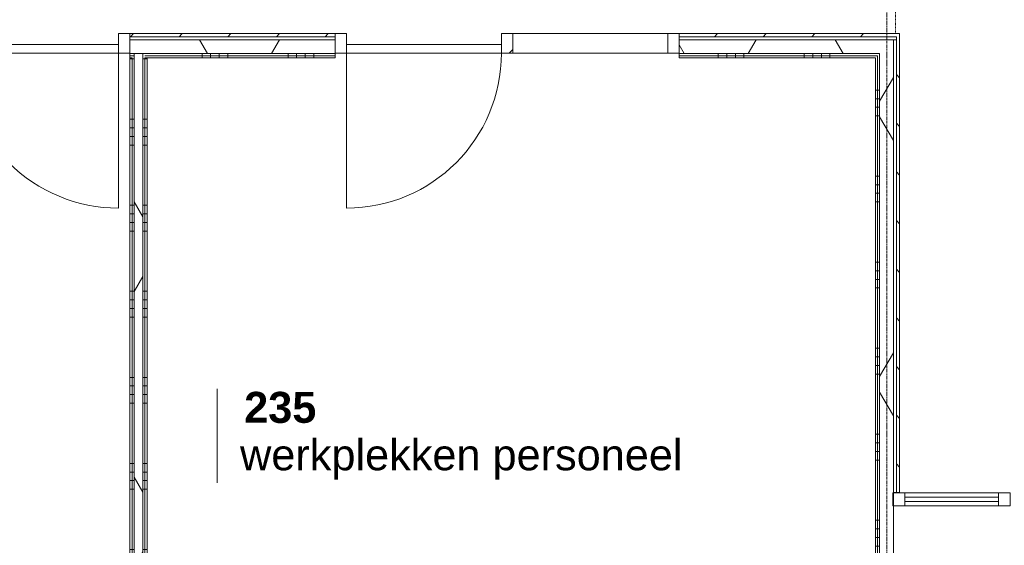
# Model space of a CAD drawing. Header units: millimetres. Extents: x -6115 to 78411, y -6358 to 59618.
# Tile 17 of 99: x 27360 to 33083, y 2265 to 5319. Entities that reach past the tile are written whole.
import ezdxf

# ---------------------------------------------------------------- set-up
doc = ezdxf.new("R2010")
doc.units = ezdxf.units.MM
doc.linetypes.add('Dash', pattern=[6.35, 3.175, -3.175])
doc.linetypes.add('stramien', pattern=[22.225, 12.7, -3.175, 3.175, -3.175])
for name, color, linetype, lineweight in [('00_Algemeen', 7, 'Continuous', 35), ('22_Metselwerk', 7, 'Continuous', 9), ('30_Kozijnen-ramen-deuren', 7, 'Continuous', 9)]:
    doc.layers.add(name, color=color, linetype=linetype, lineweight=lineweight)
doc.styles.add('Arial_1', font='arial.ttf', dxfattribs={"height": 180})
doc.styles.add('Arial_B', font='arialbd.ttf', dxfattribs={"height": 180})
pattern_1 = [(270, (24681.25, 5202.5), (500, 2e-12), []), (270, (24631.25, 5202.5), (500, 2e-12), []), (270, (24581.25, 5202.5), (500, 2e-12), []), (270, (24531.25, 5202.5), (500, 2e-12), [])]
pattern_2 = [(60, (0, 0), (-692.82, 400), []), (120, (0, 0), (-692.82, -400), [])]
pattern_3 = [(180, (28100, 2590.6), (-1e-12, -500), []), (180, (28100, 2640.6), (-1e-12, -500), []), (180, (28100, 2690.6), (-1e-12, -500), []), (180, (28100, 2740.6), (-1e-12, -500), [])]
pattern_4 = [(270, (30069, 5202.5), (500, 2e-12), []), (270, (30019, 5202.5), (500, 2e-12), []), (270, (29969, 5202.5), (500, 2e-12), []), (270, (29919, 5202.5), (500, 2e-12), [])]
pattern_5 = [(180, (32437.95, 2760), (-9e-13, -500), []), (180, (32437.95, 2810), (-9e-13, -500), []), (180, (32437.95, 2860), (-9e-13, -500), []), (180, (32437.95, 2910), (-9e-13, -500), [])]

# ---------------------------------------------------------------- blocks, each defined once
blk = doc.blocks.new('32_AEE_VO_FIX_Binnendeuren - D_1800x2300_Deur_zijlicht rechts 900 lariks HPL grijs-8020324-02 tweede verdieping overzicht')
at = {"layer": '30_Kozijnen-ramen-deuren', "true_color": 0xc0c0c0}
h = blk.add_hatch(dxfattribs=at)
h.set_pattern_fill('FP_136', color=9, style=0, pattern_type=2)
h.set_pattern_definition([(45, (-29709.37, -5150), (-212.132, 212.132), [])])
h.paths.add_polyline_path([(517, -25.5), (517, 88.5), (450, 88.5), (450, -25.5)])
at = {"layer": '30_Kozijnen-ramen-deuren'}
for p, q in [((-517, 88.5), (-450, 88.5)), ((-450, 88.5), (-450, -25.5)), ((450, 88.5), (517, 88.5)), ((450, -25.5), (450, 88.5)), ((517, 88.5), (1417, 88.5)), ((517, 88.5), (517, -25.5)), ((1417, 88.5), (1484, 88.5)), ((1417, -25.5), (1417, 88.5)), ((-450, 24.5), (450, 24.5)), ((-450, -25.5), (-450, 24.5)), ((450, 24.5), (450, -25.5)), ((-450, -25.5), (-517, -25.5)), ((450, -25.5), (-450, -25.5)), ((517, -25.5), (450, -25.5)), ((1417, -25.5), (517, -25.5)), ((1484, -25.5), (1417, -25.5))]:
    blk.add_line(p, q, dxfattribs=at)
blk = doc.blocks.new('32_AEE_VO_FIX_Binnendeuren - D_1800x2300_Deur_zijlicht rechts 900 lariks HPL grijs-V42-02 tweede verdieping overzicht')
at = {"layer": '30_Kozijnen-ramen-deuren', "true_color": 0xc0c0c0}
h = blk.add_hatch(dxfattribs=at)
h.set_pattern_fill('FP_137', color=9, style=0, pattern_type=2)
h.set_pattern_definition([(225, (27483, 5150), (212.132, -212.132), [])])
h.paths.add_polyline_path([(-450, 25.5), (-517, 25.5), (-517, -88.5), (-450, -88.5), (-450, -70.5)])
h.paths.add_polyline_path([(1417, 25.5), (1417, -88.5), (1484, -88.5), (1484, 25.5)])
at = {"layer": '30_Kozijnen-ramen-deuren'}
for p, q in [((-450, 25.5), (-517, 25.5)), ((450, 25.5), (-450, 25.5)), ((-450, 25.5), (-450, -24.5)), ((-450, -88.5), (-450, 25.5)), ((450, -24.5), (450, 25.5)), ((517, 25.5), (450, 25.5)), ((450, 25.5), (450, -88.5)), ((1417, 25.5), (517, 25.5)), ((517, -88.5), (517, 25.5)), ((1417, 25.5), (1417, -88.5)), ((1484, 25.5), (1417, 25.5)), ((-450, -24.5), (450, -24.5)), ((-517, -88.5), (-450, -88.5)), ((450, -88.5), (517, -88.5)), ((517, -88.5), (1417, -88.5)), ((1417, -88.5), (1484, -88.5))]:
    blk.add_line(p, q, dxfattribs=at)
blk = doc.blocks.new('Rectangular Mullion - 21_AEE_aluminium_CS50-8201953-02 tweede verdieping overzicht')
at = {"layer": '30_Kozijnen-ramen-deuren'}
for p, q in [((-68, 38), (0, 38)), ((-68, -38), (-68, 38)), ((0, 38), (0, -38)), ((0, -38), (-68, -38))]:
    blk.add_line(p, q, dxfattribs=at)
blk = doc.blocks.new('System Panel - 31_AEE_glas-8202011-02 tweede verdieping overzicht')
at = {"layer": '30_Kozijnen-ramen-deuren'}
for p, q in [((272.5, 12.5), (-272.5, 12.5)), ((-272.5, 12.5), (-272.5, -12.5)), ((272.5, -12.5), (272.5, 12.5)), ((-272.5, -12.5), (272.5, -12.5))]:
    blk.add_line(p, q, dxfattribs=at)
blk = doc.blocks.new('Rectangular Mullion - 21_AEE_aluminium_CS50-6773745-02 tweede verdieping overzicht')
at = {"layer": '30_Kozijnen-ramen-deuren'}
for p, q in [((32614, 2570.5), (33048.5, 2570.5)), ((32614, 2494.5), (33048.5, 2494.5))]:
    blk.add_line(p, q, dxfattribs=at)
blk = doc.blocks.new('Rectangular Mullion - 21_AEE_aluminium_CS50-8201948-02 tweede verdieping overzicht')
at = {"layer": '30_Kozijnen-ramen-deuren'}
for p, q in [((-34, 38), (34, 38)), ((-34, -38), (-34, 38)), ((34, 38), (34, -38)), ((34, -38), (-34, -38))]:
    blk.add_line(p, q, dxfattribs=at)
blk = doc.blocks.new('Rectangular Mullion - 21_AEE_aluminium_CS50-6773764-02 tweede verdieping overzicht')
at = {"layer": '30_Kozijnen-ramen-deuren'}
for p, q in [((32503.5, 2570.5), (32614, 2570.5)), ((32503.5, 2494.5), (32614, 2494.5))]:
    blk.add_line(p, q, dxfattribs=at)
blk = doc.blocks.new('30_AEE_VO_draairichting - 30_AEE_VO_draairichting-8193140-02 tweede verdieping overzicht')
at = {"layer": '30_Kozijnen-ramen-deuren'}
blk.add_line((-450, 900), (-450, 0), dxfattribs=at)
blk.add_arc((-450, 0), 900, 360, 90, dxfattribs=at)
blk = doc.blocks.new('30_AEE_VO_draairichting - 30_AEE_VO_draairichting-8193168-02 tweede verdieping overzicht')
at = {"layer": '30_Kozijnen-ramen-deuren'}
blk.add_line((-450, -900), (-450, 0), dxfattribs=at)
blk.add_arc((-450, 0), 900, 270, 0, dxfattribs=at)
blk = doc.blocks.new('00_AEE_tag_ruimte_klein - Naam _ nummer-752176-02 tweede verdieping overzicht')
at = {"layer": '00_Algemeen', "lineweight": 9}
for p, q in [((-8.061, 7.172), (-8.061, 4.245)), ((-8.061, 4.468), (-8.061, 1.718))]:
    blk.add_line(p, q, dxfattribs=at)

msp = doc.modelspace()

# ---------------------------------------------------------------- hatches: boundary and pattern name
at = {"layer": '22_Metselwerk', "true_color": 0xc0c0c0}
h = msp.add_hatch(dxfattribs=at)
h.set_pattern_fill('FP_294', color=9, angle=45, style=0, pattern_type=2)
h.set_pattern_definition([(45, (27136.98, 5202.5), (-141.421, 141.421), [])])
h.paths.add_polyline_path([(32456, 5220.5), (32474, 5220.5), (32474, 5238.5), (31193.4, 5238.5), (31193.4, 5220.5), (31461.6, 5220.5)])
h.paths.add_polyline_path([(28000, 5220.5), (29192.4, 5220.5), (29192.4, 5238.5), (28000, 5238.5)])
h.paths.add_polyline_path([(25418.8, 5220.5), (25999, 5220.5), (25999, 5238.5), (24305, 5238.5), (24305, 5220.5)])
h.paths.add_polyline_path([(22304, 5220.5), (22304, 5238.5), (21800, 5238.5), (21800, 5220.5)])
at = {"layer": '22_Metselwerk'}
h = msp.add_hatch(dxfattribs=at)
h.set_pattern_fill('FP_293', color=256, style=0, pattern_type=2)
h.set_pattern_definition([(360, (27136.976, 5202.5), (6e-14, 50), [])])
h.paths.add_polyline_path([(32438, 5202.5), (32456, 5202.5), (32456, 5220.5), (31193.4, 5220.5), (31193.4, 5202.5), (31461.6, 5202.5)])
h.paths.add_polyline_path([(28000, 5202.5), (29192.4, 5202.5), (29192.4, 5220.5), (28000, 5220.5)])
h.paths.add_polyline_path([(25999, 5202.5), (25999, 5220.5), (24305, 5220.5), (24305, 5202.5), (25418.8, 5202.5)])
h.paths.add_polyline_path([(22304, 5202.5), (22304, 5220.5), (21800, 5220.5), (21800, 5202.5)])
at = {"layer": '22_Metselwerk', "true_color": 0xc0c0c0}
h = msp.add_hatch(dxfattribs=at)
h.set_pattern_fill('FP_296', color=9, angle=45, style=0, pattern_type=2)
h.set_pattern_definition([(315, (32437.95, 3886.75), (141.42, 141.42), [])])
h.paths.add_polyline_path([(32456, 2571), (32474, 2571), (32474, 5220.5), (32456, 5220.5), (32456, 4939.6)])
at = {"layer": '22_Metselwerk'}
h = msp.add_hatch(dxfattribs=at)
h.set_pattern_fill('FP_2', color=256, angle=60, style=0, pattern_type=2)
h.set_pattern_definition(pattern_2)
h.paths.add_polyline_path([(28075, 5122.5), (28075, 5202.5), (28000, 5202.5), (28000, 5122.5), (28025, 5122.5)])
h.paths.add_polyline_path([(25999, 5122.5), (25999, 5202.5), (24305, 5202.5), (24305, 5122.5), (25418.8, 5122.5)])
h.paths.add_polyline_path([(22304, 5122.5), (22304, 5202.5), (21637.5, 5202.5), (21637.5, 5122.5), (21662.5, 5122.5)])
h = msp.add_hatch(dxfattribs=at)
h.set_pattern_fill('FP_2', color=256, angle=60, style=0, pattern_type=2)
h.set_pattern_definition(pattern_2)
h.paths.add_polyline_path([(32358, 5122.5), (32438, 5122.5), (32438, 5202.5), (31193.4, 5202.5), (31193.4, 5122.5), (31461.6, 5122.5)])
h.paths.add_polyline_path([(29044.5, 5122.5), (29192.4, 5122.5), (29192.4, 5202.5), (28075, 5202.5), (28075, 5122.5), (28100, 5122.5)])
h = msp.add_hatch(dxfattribs=at)
h.set_pattern_fill('FP_295', color=256, style=0, pattern_type=2)
h.set_pattern_definition([(270, (32437.953, 3886.75), (50, 3e-15), [])])
h.paths.add_polyline_path([(32456, 2571), (32456, 5202.5), (32438, 5202.5), (32438, 2571)])
h = msp.add_hatch(dxfattribs=at)
h.set_pattern_fill('FP_40', color=256, angle=-270, style=0, pattern_type=2)
h.set_pattern_definition(pattern_1)
h.paths.add_polyline_path([(28025, 5110), (28025, 5122.5), (28000, 5122.5), (28000, 5110)])
h.paths.add_polyline_path([(24380, 5110), (25999, 5110), (25999, 5122.5), (24380, 5122.5)])
h.paths.add_polyline_path([(24330, 5110), (24330, 5122.5), (24305, 5122.5), (24305, 5110)])
h.paths.add_polyline_path([(22304, 5110), (22304, 5122.5), (21637.5, 5122.5), (21637.5, 5110), (21662.5, 5110)])
h = msp.add_hatch(dxfattribs=at)
h.set_pattern_fill('FP_40', color=256, angle=-270, style=0, pattern_type=2)
h.set_pattern_definition(pattern_1)
h.paths.add_polyline_path([(28012.5, 5097.5), (28025, 5097.5), (28025, 5110), (28000, 5110), (28000, 5097.5)])
h.paths.add_polyline_path([(25999, 5097.5), (25999, 5110), (24380, 5110), (24380, 5097.5), (25418.8, 5097.5)])
h.paths.add_polyline_path([(24317.5, 5097.5), (24330, 5097.5), (24330, 5110), (24305, 5110), (24305, 5097.5)])
h.paths.add_polyline_path([(21650, 5097.5), (22304, 5097.5), (22304, 5110), (21650, 5110)])
h = msp.add_hatch(dxfattribs=at)
h.set_pattern_fill('FP_50', color=256, angle=90, style=0, pattern_type=2)
h.set_pattern_definition(pattern_3)
h.paths.add_polyline_path([(28000, -316.3), (28012.5, -316.3), (28012.5, 5097.5), (28000, 5097.5), (28000, -51.7)])
h = msp.add_hatch(dxfattribs=at)
h.set_pattern_fill('FP_50', color=256, angle=90, style=0, pattern_type=2)
h.set_pattern_definition(pattern_3)
h.paths.add_polyline_path([(28012.5, -316.3), (28025, -316.3), (28025, 5097.5), (28012.5, 5097.5), (28012.5, -51.7)])
h = msp.add_hatch(dxfattribs=at)
h.set_pattern_fill('FP_2', color=256, angle=60, style=0, pattern_type=2)
h.set_pattern_definition(pattern_2)
h.paths.add_polyline_path([(28075, -316.3), (28075, 5122.5), (28025, 5122.5), (28025, -316.3)])
h = msp.add_hatch(dxfattribs=at)
h.set_pattern_fill('FP_51', color=256, angle=-270, style=0, pattern_type=2)
h.set_pattern_definition(pattern_4)
h.paths.add_polyline_path([(32345.5, 5110), (32358, 5110), (32358, 5122.5), (31193.4, 5122.5), (31193.4, 5110), (31461.6, 5110)])
h.paths.add_polyline_path([(28087.5, 5110), (29192.4, 5110), (29192.4, 5122.5), (28075, 5122.5), (28075, 5110)])
h = msp.add_hatch(dxfattribs=at)
h.set_pattern_fill('FP_50', color=256, angle=90, style=0, pattern_type=2)
h.set_pattern_definition(pattern_3)
h.paths.add_polyline_path([(28087.5, -316.3), (28087.5, 5110), (28075, 5110), (28075, -316.3)])
h = msp.add_hatch(dxfattribs=at)
h.set_pattern_fill('FP_51', color=256, angle=-270, style=0, pattern_type=2)
h.set_pattern_definition(pattern_4)
h.paths.add_polyline_path([(32333, 5097.5), (32345.5, 5097.5), (32345.5, 5110), (31193.4, 5110), (31193.4, 5097.5), (31461.6, 5097.5)])
h.paths.add_polyline_path([(29044.5, 5097.5), (29192.4, 5097.5), (29192.4, 5110), (28087.5, 5110), (28087.5, 5097.5), (28100, 5097.5)])
h = msp.add_hatch(dxfattribs=at)
h.set_pattern_fill('FP_50', color=256, angle=90, style=0, pattern_type=2)
h.set_pattern_definition(pattern_3)
h.paths.add_polyline_path([(28087.5, -316.3), (28100, -316.3), (28100, 5097.5), (28087.5, 5097.5), (28087.5, -51.7)])
h = msp.add_hatch(dxfattribs=at)
h.set_pattern_fill('FP_55', color=256, angle=90, style=0, pattern_type=2)
h.set_pattern_definition(pattern_5)
h.paths.add_polyline_path([(32345.5, 22.5), (32345.5, 5097.5), (32333, 5097.5), (32333, 22.5)])
h = msp.add_hatch(dxfattribs=at)
h.set_pattern_fill('FP_55', color=256, angle=90, style=0, pattern_type=2)
h.set_pattern_definition(pattern_5)
h.paths.add_polyline_path([(32358, 22.5), (32358, 5110), (32345.5, 5110), (32345.5, 22.5)])
h = msp.add_hatch(dxfattribs=at)
h.set_pattern_fill('FP_2', color=256, angle=60, style=0, pattern_type=2)
h.set_pattern_definition(pattern_2)
h.paths.add_polyline_path([(32358, 10), (32438, 10), (32438, 5122.5), (32358, 5122.5), (32358, 22.5)])

# ---------------------------------------------------------------- linework, layer by layer
at = {"layer": '00_Algemeen', "color": 150, "linetype": 'stramien', "lineweight": 9, "true_color": 0x0080ff}
msp.add_line((32400, -4950.1), (32400, 59018.3), dxfattribs=at)
at = {"layer": '00_Algemeen', "linetype": 'Dash', "lineweight": 9}
msp.add_line((32450, 5238.5), (32450, 6973.5), dxfattribs=at)
at = {"layer": '22_Metselwerk', "lineweight": 18}
for p, q in [((28000, 5238.5), (28000, 5110)), ((29192.4, 5238.5), (28000, 5238.5)), ((29192.4, 5110), (29192.4, 5238.5)), ((31193.4, 5238.5), (31193.4, 5110)), ((32474, 5238.5), (31193.4, 5238.5)), ((32474, 2571), (32474, 5238.5)), ((32438, 5202.5), (32438, 10)), ((28025, 5110), (28000, 5110)), ((28025, -316.3), (28025, 5110)), ((28075, -316.3), (28075, 5110)), ((29192.4, 5110), (28087.5, 5110)), ((32345.5, 5110), (31193.4, 5110)), ((32345.5, 22.5), (32345.5, 5110)), ((32438, 2571), (32474, 2571))]:
    msp.add_line(p, q, dxfattribs=at)
at = {"layer": '22_Metselwerk'}
for p, q in [((29192.4, 5220.5), (28000, 5220.5)), ((32456, 5220.5), (31193.4, 5220.5)), ((32456, 2571), (32456, 5220.5)), ((29192.4, 5202.5), (28000, 5202.5)), ((32438, 5202.5), (31193.4, 5202.5)), ((29192.4, 5122.5), (28000, 5122.5)), ((28000, 5110), (28000, -316.3)), ((28012.5, 5097.5), (28000, 5097.5)), ((28012.5, -316.3), (28012.5, 5097.5)), ((28025, 5122.5), (28025, 5110)), ((28075, 5122.5), (28075, 5110)), ((28087.5, -316.3), (28087.5, 5097.5)), ((28087.5, 5097.5), (29192.4, 5097.5)), ((28100, -316.3), (28100, 5097.5)), ((29192.4, 5097.5), (29192.4, 5110)), ((32358, 5122.5), (31193.4, 5122.5)), ((31193.4, 5110), (31193.4, 5097.5)), ((31193.4, 5097.5), (32333, 5097.5)), ((32333, 5097.5), (32333, 22.5)), ((32358, 22.5), (32358, 5122.5))]:
    msp.add_line(p, q, dxfattribs=at)

# ---------------------------------------------------------------- block references
at = {"layer": '00_Algemeen', "lineweight": 9, "xscale": 99.99999999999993, "yscale": 99.99999999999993, "zscale": 99.99999999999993}
msp.add_blockref('00_AEE_tag_ruimte_klein - Naam _ nummer-752176-02 tweede verdieping overzicht', (29313.1, 2456.7), dxfattribs=at)
at = {"layer": '30_Kozijnen-ramen-deuren', "rotation": 180}
for name, p in [('32_AEE_VO_FIX_Binnendeuren - D_1800x2300_Deur_zijlicht rechts 900 lariks HPL grijs-V42-02 tweede verdieping overzicht', (27483, 5150)), ('30_AEE_VO_draairichting - 30_AEE_VO_draairichting-8193140-02 tweede verdieping overzicht', (27483, 5124.5)), ('System Panel - 31_AEE_glas-8202011-02 tweede verdieping overzicht', (32776, 2532.5))]:
    msp.add_blockref(name, p, dxfattribs=at)
at = {"layer": '30_Kozijnen-ramen-deuren'}
for name, p in [('32_AEE_VO_FIX_Binnendeuren - D_1800x2300_Deur_zijlicht rechts 900 lariks HPL grijs-8020324-02 tweede verdieping overzicht', (29709.4, 5150)), ('30_AEE_VO_draairichting - 30_AEE_VO_draairichting-8193168-02 tweede verdieping overzicht', (29709.4, 5124.5)), ('Rectangular Mullion - 21_AEE_aluminium_CS50-6773764-02 tweede verdieping overzicht', (0, 0)), ('Rectangular Mullion - 21_AEE_aluminium_CS50-6773745-02 tweede verdieping overzicht', (0, 0))]:
    msp.add_blockref(name, p, dxfattribs=at)
at = {"layer": '30_Kozijnen-ramen-deuren', "extrusion": (0, 0, -1)}
for name, p in [('Rectangular Mullion - 21_AEE_aluminium_CS50-8201953-02 tweede verdieping overzicht', (-32435.5, 2532.5)), ('Rectangular Mullion - 21_AEE_aluminium_CS50-8201948-02 tweede verdieping overzicht', (-33082.5, 2532.5))]:
    msp.add_blockref(name, p, dxfattribs=at)

# ---------------------------------------------------------------- texts
at = {"layer": '00_Algemeen', "lineweight": 9, "char_height": 180, "attachment_point": 1}
for s, insert, width, style in [('235', (28664.4, 3156.7), 505.063, 'Arial_B'), ('werkplekken personeel', (28640.5, 2881.1), 3006.328, 'Arial_1')]:
    msp.add_mtext(s, dxfattribs=dict(at, insert=insert, width=width, style=style))

doc.saveas('drawing.dxf')
